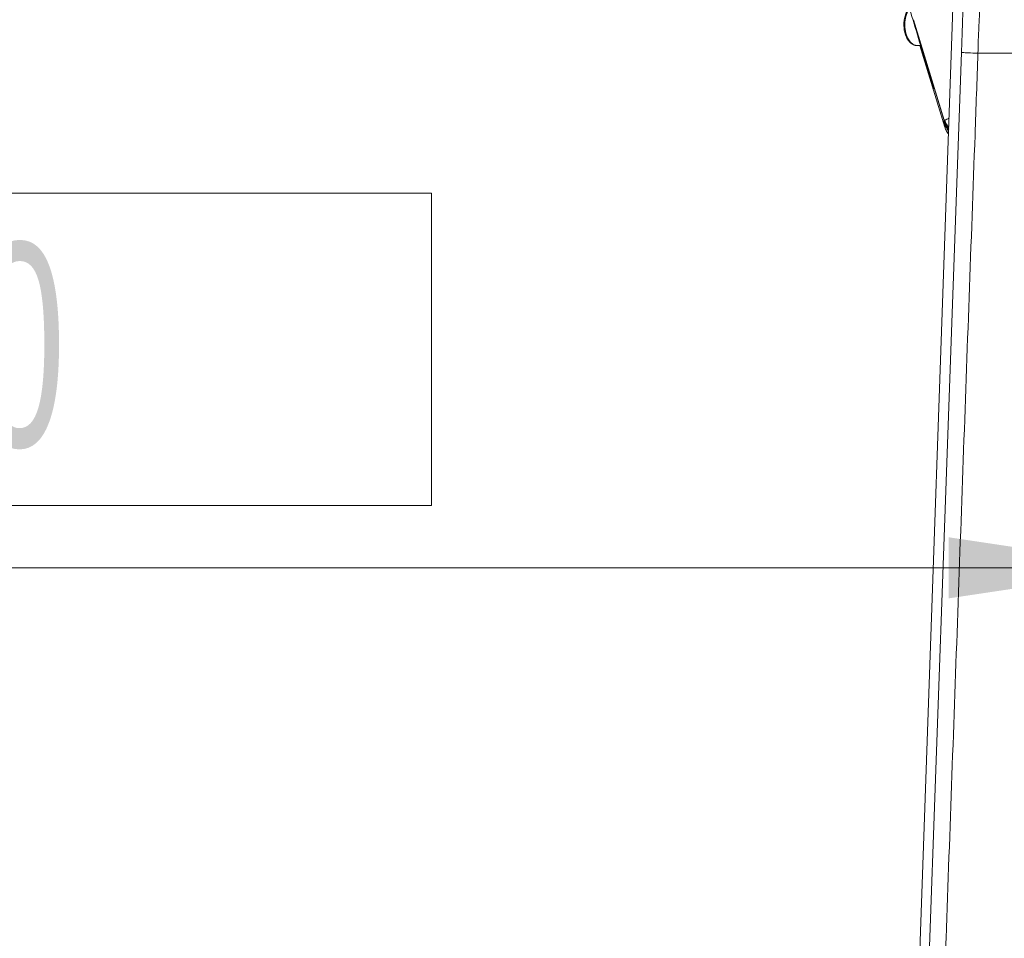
# Model space of a CAD drawing. Header units: millimetres. Extents: x 0 to 8410, y 0 to 5940.
# Tile 45 of 256: x 1108 to 1350, y 2676 to 2901. Entities that reach past the tile are written whole.
import ezdxf

# ---------------------------------------------------------------- set-up
doc = ezdxf.new("R2010")
doc.units = ezdxf.units.MM
doc.header["$LTSCALE"] = 10
doc.styles.add('SLDTEXTSTYLE0', font='TXT', dxfattribs={"width": 0.605})
doc.dimstyles.new('SLDDIMSTYLE0', dxfattribs={"dimtxt": 50, "dimasz": 50, "dimexe": 0, "dimexo": 0.0625, "dimgap": 12.5, "dimtad": 1, "dimtoh": 1, "dimdec": 1, "dimrnd": 1e-09, "dimzin": 12, "dimdsep": 46, "dimtxsty": 'SLDTEXTSTYLE0', "dimsah": 1, "dimcen": 0.09, "dimadec": 0, "dimazin": 0, "dimtfac": 1, "dimtofl": 0, "dimtmove": 0, "dimatfit": 3, "dimfxl": 1, "dimfrac": 2, "dimtolj": 1, "dimtzin": 12, "dimarcsym": 0})
doc.dimstyles.new('SLDDIMSTYLE1', dxfattribs={"dimtxt": 50, "dimasz": 50, "dimexe": 0, "dimexo": 0.0625, "dimgap": -12.5, "dimtad": 1, "dimtoh": 1, "dimdec": 1, "dimrnd": 1e-09, "dimzin": 12, "dimdsep": 46, "dimtxsty": 'SLDTEXTSTYLE0', "dimsah": 1, "dimcen": 0.09, "dimadec": 0, "dimazin": 0, "dimtfac": 1, "dimtofl": 0, "dimtmove": 0, "dimatfit": 3, "dimfxl": 1, "dimfrac": 2, "dimtolj": 1, "dimtzin": 12, "dimarcsym": 0})
doc.dimstyles.new('SLDDIMSTYLE2', dxfattribs={"dimtxt": 50, "dimasz": 50, "dimexe": 0, "dimexo": 0.0625, "dimgap": 12.5, "dimtad": 1, "dimtoh": 1, "dimdec": 1, "dimrnd": 1e-09, "dimzin": 12, "dimdsep": 46, "dimtxsty": 'SLDTEXTSTYLE0', "dimsah": 1, "dimcen": 0.09, "dimadec": 0, "dimazin": 0, "dimtfac": 1, "dimtofl": 0, "dimtmove": 0, "dimatfit": 3, "dimfxl": 1, "dimfrac": 2, "dimtolj": 1, "dimtzin": 12, "dimarcsym": 0})

# ---------------------------------------------------------------- blocks, each defined once
blk = doc.blocks.new('*D7')
at = {"color": 7, "linetype": 'Continuous', "lineweight": 0}
for p, q in [((1441.19, 2973.04), (715.54, 2973.04)), ((730.54, 2973.04), (730.54, 1878.04)), ((1441.19, 1878.04), (715.54, 1878.04))]:
    blk.add_line(p, q, dxfattribs=at)
for points in [[(730.54, 2973.04), (723.04, 2923.04), (738.04, 2923.04)], [(730.54, 1878.04), (738.04, 1928.04), (723.04, 1928.04)]]:
    blk.add_solid(points, dxfattribs=at)
at = {"color": 7, "linetype": 'Continuous', "lineweight": 0, "insert": (666.09, 2349.16), "char_height": 50, "attachment_point": 1, "rotation": 90, "style": 'SLDTEXTSTYLE0'}
blk.add_mtext('1095', dxfattribs=at)
blk = doc.blocks.new('*D9')
at = {"color": 7, "linetype": 'Continuous', "lineweight": 0}
for p, q in [((1441.19, 3305.04), (615.54, 3305.04)), ((630.54, 3305.04), (630.54, 1383.04)), ((1102.29, 1383.04), (615.54, 1383.04))]:
    blk.add_line(p, q, dxfattribs=at)
for points in [[(630.54, 3305.04), (623.04, 3255.04), (638.04, 3255.04)], [(630.54, 1383.04), (638.04, 1433.04), (623.04, 1433.04)]]:
    blk.add_solid(points, dxfattribs=at)
at = {"color": 7, "linetype": 'Continuous', "lineweight": 0, "insert": (566.09, 2267.66), "char_height": 50, "attachment_point": 1, "rotation": 90, "style": 'SLDTEXTSTYLE0'}
blk.add_mtext('1922', dxfattribs=at)
blk = doc.blocks.new('*D10')
at = {"color": 7, "linetype": 'Continuous', "lineweight": 0}
for p, q in [((1024.6, 2858.73), (1024.6, 2782.01)), ((1209.12, 2858.73), (1024.6, 2858.73)), ((1209.12, 2782.01), (1209.12, 2858.73)), ((1024.6, 2782.01), (1209.12, 2782.01)), ((1386.19, 2703.04), (1386.19, 2781.66)), ((1496.19, 2703.04), (1496.19, 2781.66)), ((1386.19, 2766.66), (1024.6, 2766.66)), ((1386.19, 2766.66), (1496.19, 2766.66)), ((1496.19, 2766.66), (1596.19, 2766.66))]:
    blk.add_line(p, q, dxfattribs=at)
for points in [[(1386.19, 2766.66), (1336.19, 2774.16), (1336.19, 2759.16)], [(1496.19, 2766.66), (1546.19, 2759.16), (1546.19, 2774.16)]]:
    blk.add_solid(points, dxfattribs=at)
at = {"color": 7, "linetype": 'Continuous', "lineweight": 0, "insert": (1040.48, 2846.46), "char_height": 50, "attachment_point": 1, "style": 'SLDTEXTSTYLE0'}
blk.add_mtext(' 110 ', dxfattribs=at)
blk = doc.blocks.new('*D11')
at = {"color": 7, "linetype": 'Continuous', "lineweight": 0}
for p, q in [((1441.19, 2973.04), (1441.19, 2553.47)), ((1386.19, 2703.04), (1386.19, 2553.47)), ((1386.19, 2568.47), (1119.57, 2568.47)), ((1386.19, 2568.47), (1441.19, 2568.47)), ((1441.19, 2568.47), (1541.19, 2568.47))]:
    blk.add_line(p, q, dxfattribs=at)
for points in [[(1386.19, 2568.47), (1336.19, 2575.97), (1336.19, 2560.97)], [(1441.19, 2568.47), (1491.19, 2560.97), (1491.19, 2575.97)]]:
    blk.add_solid(points, dxfattribs=at)
at = {"color": 7, "linetype": 'Continuous', "lineweight": 0, "insert": (1135.44, 2632.93), "char_height": 50, "attachment_point": 1, "style": 'SLDTEXTSTYLE0'}
blk.add_mtext('55', dxfattribs=at)

msp = doc.modelspace()

# ---------------------------------------------------------------- linework, layer by layer
at = {"color": 7, "linetype": 'Continuous', "lineweight": 0}
for p, q in [((1339.753542, 2976.613447), (1328.774478, 2664.544747)), ((1335.088003, 2876.219675), (1327.520251, 2901.303694)), ((1328.478124, 2894.934818), (1329.292919, 2894.934818)), ((1329.0979, 2894.934818), (1335.248019, 2874.88918)), ((1343.353104, 2893.044874), (1343.352768, 2893.044874)), ((1343.353104, 2893.044874), (1375.934075, 2893.044874)), ((1335.247915, 2875.509784), (1336.136583, 2873.80521))]:
    msp.add_line(p, q, dxfattribs=at)
at = {"color": 8, "linetype": 'Continuous', "lineweight": 0}
for p, q in [((1335.076291, 2876.604125), (1327.520251, 2901.303694)), ((1332.236353, 2885.040805), (1332.186695, 2885.255382)), ((1335.076291, 2876.604125), (1335.193101, 2876.655504)), ((1335.088003, 2876.219675), (1335.076291, 2876.604125))]:
    msp.add_line(p, q, dxfattribs=at)
at = {"color": 8, "linetype": 'Continuous', "lineweight": 0, "flags": 128}
for points in [[(1326.522998, 2904.04813), (1326.037712, 2903.269574), (1325.592551, 2902.080581), (1325.361397, 2900.740549), (1325.361397, 2899.3489), (1325.592551, 2898.008988), (1326.037712, 2896.819875), (1326.66387, 2895.870015), (1327.424582, 2895.229861), (1328.263432, 2894.94662), (1328.478124, 2894.934818)], [(1331.129435, 2664.463446), (1335.211094, 2778.805539), (1339.297216, 2893.269226)], [(1331.13559, 2888.462588), (1331.071619, 2888.78648), (1331.064287, 2888.973877)]]:
    msp.add_lwpolyline(points, dxfattribs=at)
at = {"color": 8, "linetype": 'Continuous', "lineweight": 0}
for centre, radius, start, end in [((1340.802432, 2878.365966), 5.991058, 197.10228379, 219.25993939), ((1340.942135, 2878.449074), 6.022315, 197.32675421, 217.59961076)]:
    msp.add_arc(centre, radius, start, end, dxfattribs=at)
for points, knots in [([(1339.297216, 2893.269226), (1339.372863, 2895.398407), (1339.724833, 2905.305117), (1340.293874, 2922.323835), (1340.842066, 2940.089421), (1341.127219, 2950.05111), (1341.210361, 2952.955649)], [0, 0, 0, 0, 0.1067619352, 0.496744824, 0.8532654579, 1, 1, 1, 1]), ([(1345.23559, 2950.513527), (1345.180542, 2948.657743), (1344.912145, 2939.60944), (1344.32401, 2922.627619), (1343.925886, 2905.294627), (1343.353103, 2895.212402), (1343.353104, 2893.044914), (1343.353104, 2893.044874)], [0, 0, 0, 0, 0.0973335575, 0.474572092, 0.8871589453, 0.9999979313, 1, 1, 1, 1]), ([(1343.352768, 2893.044874), (1343.111452, 2886.38293), (1341.904864, 2853.073122), (1340.208783, 2806.438414), (1338.293169, 2753.133994), (1336.865964, 2713.153583), (1335.419325, 2673.17616), (1333.037035, 2610.151455), (1327.496898, 2466.989894), (1321.760948, 2318.438088), (1316.758659, 2187.506419), (1314.676267, 2131.370289), (1312.621879, 2075.220041), (1310.586368, 2019.062379), (1308.645665, 1965.497703), (1307.379716, 1930.654164), (1306.793827, 1914.528355)], [0, 0, 0, 0, 0.0204112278, 0.1020564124, 0.1428858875, 0.1837195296, 0.2245443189, 0.2653619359, 0.3769563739, 0.6638517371, 0.721191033, 0.7785340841, 0.8358858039, 0.8932416, 0.9505915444, 1, 1, 1, 1]), ([(1332.236353, 2885.040805), (1332.063615, 2885.574546), (1331.694744, 2886.714319), (1331.329692, 2887.855701), (1331.13559, 2888.462588)], [0, 0, 0, 0, 0.4682874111, 1, 1, 1, 1]), ([(1332.239728, 2885.193393), (1332.276924, 2885.067677), (1332.393439, 2884.673868), (1332.490016, 2884.323676), (1332.492638, 2884.261681), (1332.331181, 2884.752523), (1332.236353, 2885.040805)], [0, 0, 0, 0, 0.0943415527, 0.2955278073, 0.586249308, 1, 1, 1, 1]), ([(1335.193101, 2876.655504), (1335.363953, 2876.695351), (1335.575515, 2876.744692), (1336.145307, 2877.100976), (1336.25495, 2877.169535)], [0, 0, 0, 0, 0.8075723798, 1, 1, 1, 1]), ([(1335.266437, 2874.894783), (1335.266877, 2874.880185), (1335.268141, 2874.838182), (1335.255901, 2875.244609), (1335.247915, 2875.509784)], [0, 0, 0, 0, 0.3475466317, 1, 1, 1, 1])]:
    msp.add_open_spline(points, degree=3, knots=knots, dxfattribs=at)
at = {"color": 7, "linetype": 'Continuous', "lineweight": 0}
for points, knots in [([(1324.683003, 2910.176203), (1325.044636, 2908.979321), (1326.852791, 2902.994949), (1329.270584, 2895.003394), (1331.328949, 2888.21048), (1331.937436, 2886.20238)], [0, 0, 0, 0, 0.1497300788, 0.74864587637, 1, 1, 1, 1]), ([(1326.503772, 2904.15363), (1326.330896, 2903.947561), (1325.93732, 2903.478416), (1325.502433, 2902.488326), (1325.210243, 2901.299872), (1325.102968, 2900.227093), (1325.17044, 2899.594985), (1325.19317, 2899.38204)], [0, 0, 0, 0, 0.1819311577, 0.4141918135, 0.6479053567, 0.8813861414, 1, 1, 1, 1]), ([(1325.19317, 2899.38204), (1325.205684, 2899.173736), (1325.243701, 2898.540912), (1325.524301, 2897.54953), (1326.009041, 2896.498407), (1326.673219, 2895.657023), (1327.469874, 2895.119874), (1328.157264, 2894.89052), (1328.536407, 2894.958159), (1328.622077, 2894.973442)], [0, 0, 0, 0, 0.0847219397, 0.257384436, 0.431046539, 0.6060724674, 0.7808443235, 0.9504805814, 1, 1, 1, 1]), ([(1331.13559, 2888.462588), (1330.985888, 2888.934155), (1330.686563, 2889.877043), (1330.111177, 2891.71884), (1329.586086, 2893.408901), (1329.232603, 2894.553267), (1329.114746, 2894.934818)], [0, 0, 0, 0, 0.3008798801, 0.6016032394, 0.8671677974, 1, 1, 1, 1]), ([(1339.297216, 2893.269226), (1339.309068, 2893.266983), (1339.356519, 2893.258001), (1339.698414, 2893.226919), (1340.832524, 2893.158766), (1342.512688, 2893.082838), (1343.352768, 2893.044874)], [0, 0, 0, 0, 0.0593528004, 0.2376386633, 0.6188199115, 1, 1, 1, 1]), ([(1331.937436, 2886.20238), (1332.024119, 2885.915721), (1332.144221, 2885.518544), (1332.218938, 2885.264173), (1332.239728, 2885.193393)], [0, 0, 0, 0, 0.7217433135, 1, 1, 1, 1]), ([(1332.2399, 2885.193393), (1332.286472, 2885.035483), (1332.385797, 2884.698709), (1332.441793, 2884.489899), (1332.43925, 2884.501018), (1332.438704, 2884.503409)], [0, 0, 0, 0, 0.4093136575, 0.8729407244, 1, 1, 1, 1]), ([(1335.247915, 2875.509784), (1335.201193, 2875.665131), (1335.113438, 2875.95691), (1335.019869, 2876.266165), (1334.976118, 2876.410768)], [0, 0, 0, 0, 0.5324144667, 1, 1, 1, 1]), ([(1335.088003, 2876.219675), (1335.309505, 2875.595819), (1335.588952, 2874.808759), (1336.055563, 2874.348022), (1336.152319, 2874.252483)], [0, 0, 0, 0, 0.7926406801, 1, 1, 1, 1]), ([(1335.257161, 2874.891803), (1335.305148, 2874.735753), (1335.457356, 2874.240788), (1335.736267, 2873.654385), (1336.050785, 2873.31633), (1336.116884, 2873.245284)], [0, 0, 0, 0, 0.26668537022, 0.8458862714, 1, 1, 1, 1])]:
    msp.add_open_spline(points, degree=3, knots=knots, dxfattribs=at)

# ---------------------------------------------------------------- dimensions: what is measured, and where the dimension line sits
for base, p1, p2, picture, middle in [((630.538944, 1383.044765), (1441.190786, 3305.044765), (1102.291642, 1383.044765), '*D9', (630.538944, 2344.044765)), ((730.538944, 1878.044765), (1441.190786, 2973.044765), (1441.190786, 1878.044765), '*D7', (730.538944, 2425.544765))]:
    dim = msp.add_linear_dim(base=base, p1=p1, p2=p2, angle=90, dimstyle='SLDDIMSTYLE0', dxfattribs=at)
    dim.commit()
    dim.dimension.update_dxf_attribs({"geometry": picture, "text_midpoint": middle, "dimtype": 160})
for base, p2, dimstyle, picture, middle in [((1441.190786, 2568.4738), (1441.190786, 2973.044765), 'SLDDIMSTYLE2', '*D11', (1173.636728, 2568.4738)), ((1496.190786, 2766.661321), (1496.190786, 2703.044765), 'SLDDIMSTYLE1', '*D10', (1116.859058, 2766.661321))]:
    dim = msp.add_linear_dim(base=base, p1=(1386.190786, 2703.044765), p2=p2, dimstyle=dimstyle, dxfattribs=at)
    dim.commit()
    dim.dimension.update_dxf_attribs({"geometry": picture, "text_midpoint": middle, "dimtype": 160})

doc.saveas('drawing.dxf')
